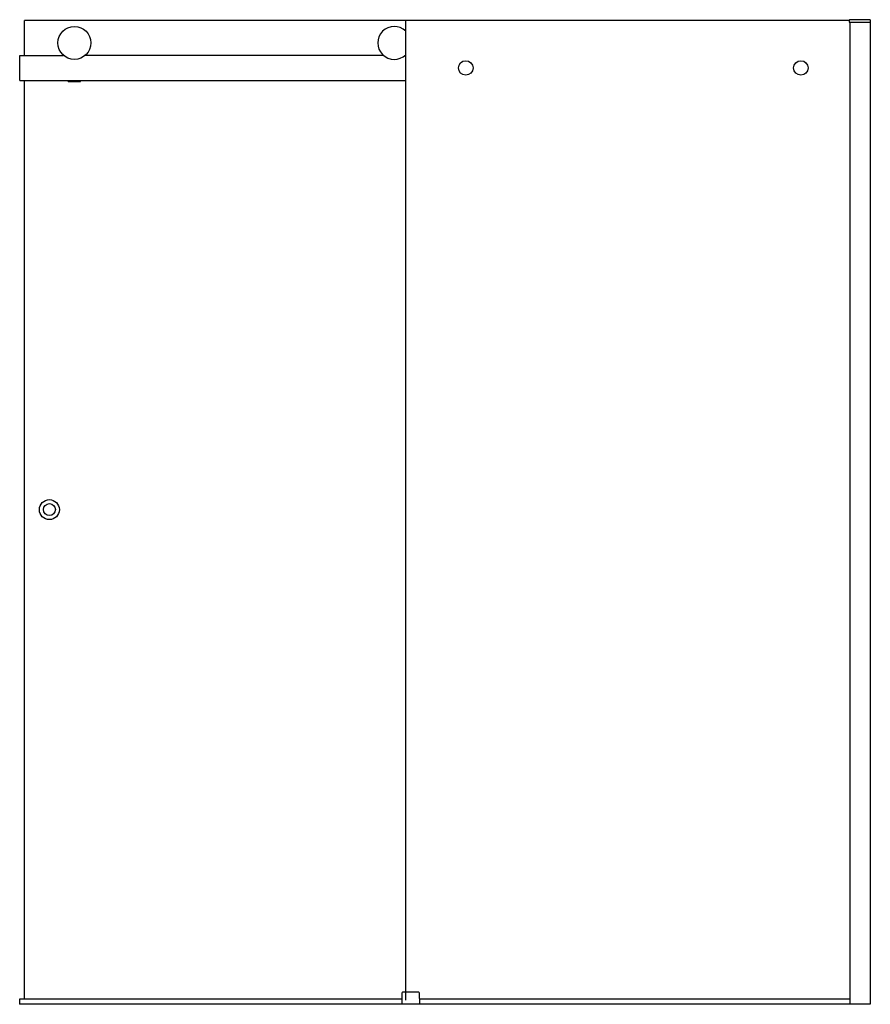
# Model space of a CAD drawing. Header units: millimetres. Extents: x 3760.91 to 3762.61, y 3823.98 to 3825.95.
import ezdxf

# ---------------------------------------------------------------- set-up
doc = ezdxf.new("R2010")
doc.units = ezdxf.units.MM
doc.layers.add('SANINDUSA', color=3, linetype='Continuous')

msp = doc.modelspace()

# ---------------------------------------------------------------- linework, layer by layer
at = {"layer": 'SANINDUSA'}
for p, q in [((3760.9193, 3825.8775), (3760.9193, 3825.9475)), ((3761.6823, 3825.9475), (3760.9193, 3825.9475)), ((3761.6823, 3823.9875), (3761.6823, 3825.9475)), ((3762.5692, 3825.9475), (3761.6823, 3825.9475)), ((3762.5692, 3825.9475), (3762.5691, 3825.945)), ((3762.5701, 3825.944), (3762.6115, 3825.944)), ((3762.6114, 3825.949), (3762.5707, 3825.949)), ((3762.5713, 3823.9795), (3762.5713, 3825.944)), ((3762.6113, 3825.944), (3762.6113, 3823.9795)), ((3762.6114, 3825.949), (3762.6115, 3825.944)), ((3760.91, 3825.8775), (3760.9978, 3825.8775)), ((3760.91, 3825.8275), (3760.91, 3825.8775)), ((3761.6378, 3825.8775), (3761.0409, 3825.8775)), ((3761.6823, 3825.8795), (3761.6809, 3825.8795)), ((3761.6823, 3825.8795), (3761.6809, 3825.8795)), ((3760.91, 3825.8275), (3761.6823, 3825.8275)), ((3760.9193, 3823.9903), (3760.9193, 3825.8275)), ((3761.0069, 3825.8265), (3761.0069, 3825.8275)), ((3761.0069, 3825.8255), (3761.0069, 3825.8265)), ((3761.0069, 3825.8265), (3761.0319, 3825.8265)), ((3761.0069, 3825.8255), (3761.0319, 3825.8255)), ((3761.0319, 3825.8265), (3761.0319, 3825.8275)), ((3761.0319, 3825.8255), (3761.0319, 3825.8265)), ((3761.6745, 3824.002), (3761.6741, 3823.9795)), ((3761.7082, 3824.0035), (3761.676, 3824.0035)), ((3761.7101, 3823.9795), (3761.7097, 3824.002)), ((3761.6743, 3823.9895), (3760.9099, 3823.9895)), ((3760.9099, 3823.9895), (3760.9099, 3823.9795)), ((3760.9193, 3823.9903), (3761.6743, 3823.9903)), ((3762.5713, 3823.9895), (3761.7099, 3823.9895)), ((3762.6113, 3823.9795), (3760.9099, 3823.9795))]:
    msp.add_line(p, q, dxfattribs=at)
for centre, radius in [((3761.0194, 3825.9025), 0.033), ((3761.8023, 3825.8525), 0.0145), ((3762.4726, 3825.8525), 0.0145), ((3760.9693, 3824.9689), 0.02), ((3760.9693, 3824.9689), 0.012)]:
    msp.add_circle(centre, radius, dxfattribs=at)
for centre, radius, start, end in [((3761.6593, 3825.9025), 0.033, 45.8144, 314.1856), ((3762.5701, 3825.945), 0.001, 178, 270), ((3762.5707, 3825.9475), 0.0015, 90, 178), ((3761.676, 3824.002), 0.0015, 90, 179), ((3761.7082, 3824.002), 0.0015, 1, 90)]:
    msp.add_arc(centre, radius, start, end, dxfattribs=at)

doc.saveas('drawing.dxf')
